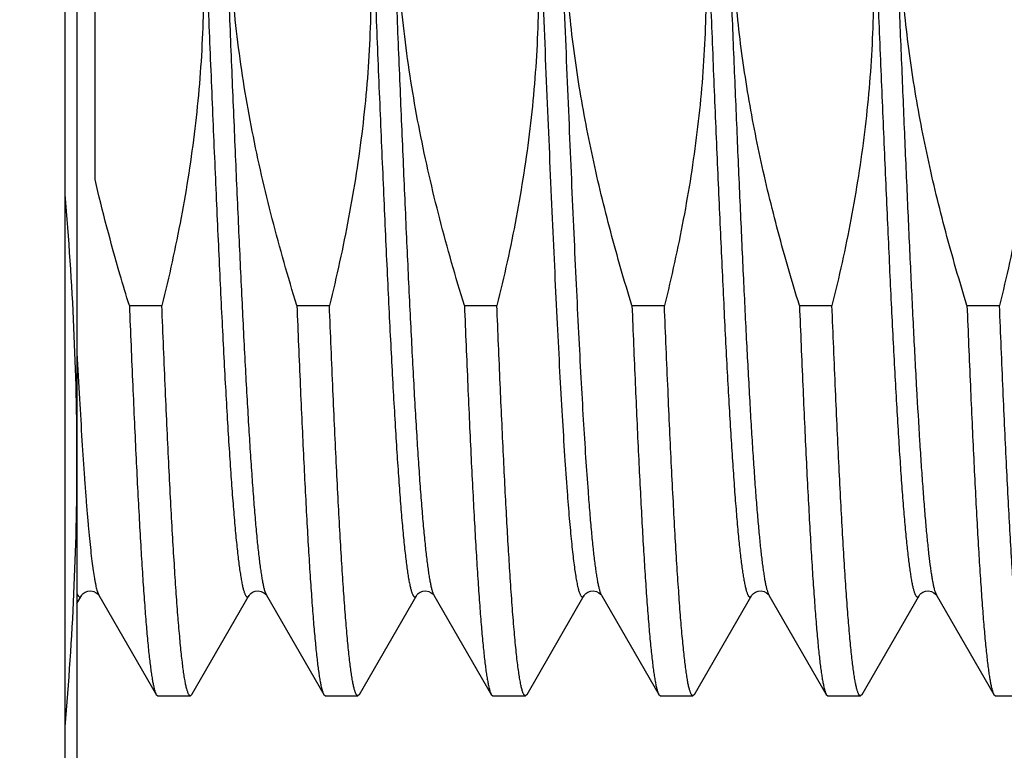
# Model space of a CAD drawing. Header units: inches. Extents: x 0 to 22, y 0 to 17.
# Tile 12 of 98: x 2.332 to 2.496, y 9.587 to 9.708. Entities that reach past the tile are written whole.
import ezdxf

# ---------------------------------------------------------------- set-up
doc = ezdxf.new("R2010")
doc.units = ezdxf.units.IN
doc.header["$LTSCALE"] = 1.21
doc.header["$MEASUREMENT"] = 0
doc.layers.get('0').update_dxf_attribs({"linetype": 'CONTINUOUS'})
doc.layers.add('DIMENSIONS', color=7, linetype='CONTINUOUS')
doc.styles.get("Standard").update_dxf_attribs({"font": 'txt', "width": 0.8})
doc.dimstyles.new('DIMSTYLE_1', dxfattribs={"dimtxt": 0.125, "dimasz": 0.18, "dimexe": 0.125, "dimexo": 0.0625, "dimgap": 0.03125, "dimtad": 0, "dimtih": 1, "dimtoh": 1, "dimzin": 4, "dimdsep": 46, "dimtxsty": 'STANDARD', "dimblk": '_FILLED', "dimblk1": '_FILLED', "dimblk2": '_FILLED', "dimcen": 0.09, "dimadec": 0, "dimazin": 0, "dimtp": 0.01, "dimtm": 0.01, "dimtfac": 1, "dimtofl": 0, "dimtmove": 0, "dimatfit": 3, "dimldrblk": '_FILLED', "dimfxl": 1, "dimtolj": 1, "dimtzin": 4, "dimarcsym": 0})

# ---------------------------------------------------------------- blocks, each defined once
blk = doc.blocks.new('*D36')
at = {"layer": 'DIMENSIONS', "color": 2, "linetype": 'CONTINUOUS'}
for p, q in [((2.8103175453, 9.7619729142), (2.8103175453, 12.026674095)), ((2.6601298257, 9.5710982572), (2.8103175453, 9.7619729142)), ((2.6601298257, 9.241530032), (2.6601298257, 9.5710982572))]:
    blk.add_line(p, q, dxfattribs=at)
at = {"layer": 'DIMENSIONS', "color": 2, "linetype": 'CONTINUOUS', "insert": (2.7478175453, 12.089174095), "char_height": 0.125, "width": 1.025, "attachment_point": 1, "rotation": 90, "line_spacing_factor": 0.9}
blk.add_mtext('.44{\\Ftxt.shx;\\W1.000000;\\H0.125000; }[11.1]', dxfattribs=at)
blk = doc.blocks.new('_FILLED')
at = {"color": 0, "linetype": 'BYBLOCK'}
blk.add_solid([(0, 0), (-1, 0.1736111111), (-1, -0.1736111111)], dxfattribs=at)

msp = doc.modelspace()

# ---------------------------------------------------------------- linework, layer by layer
at = {"color": 7, "linetype": 'CONTINUOUS'}
for p, q in [((2.3399959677, 11.575174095), (2.3399959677, 7.453264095)), ((2.3419959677, 9.778376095), (2.3419959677, 9.548864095)), ((2.3449959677, 9.6814979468), (2.3449959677, 9.7759438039)), ((2.350682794, 9.6605752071), (2.3560725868, 9.6605752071)), ((2.378459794, 9.6605752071), (2.3838495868, 9.6605752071)), ((2.406236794, 9.6605752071), (2.4116265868, 9.6605752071)), ((2.434013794, 9.6605752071), (2.4394035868, 9.6605752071)), ((2.461790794, 9.6605752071), (2.4671805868, 9.6605752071)), ((2.489567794, 9.6605752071), (2.4949575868, 9.6605752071)), ((2.3419959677, 9.6111530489), (2.3427875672, 9.6125208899)), ((2.345588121, 9.6125834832), (2.3456293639, 9.6125208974)), ((2.3456293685, 9.6125208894), (2.3551315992, 9.5960979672)), ((2.3610623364, 9.5960979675), (2.3705645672, 9.6125208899)), ((2.373365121, 9.6125834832), (2.3734063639, 9.6125208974)), ((2.3734063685, 9.6125208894), (2.3829085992, 9.5960979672)), ((2.3888393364, 9.5960979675), (2.3983415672, 9.6125208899)), ((2.401142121, 9.6125834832), (2.4011833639, 9.6125208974)), ((2.4011833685, 9.6125208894), (2.4106855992, 9.5960979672)), ((2.4166163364, 9.5960979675), (2.4261185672, 9.6125208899)), ((2.4289427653, 9.6125492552), (2.4289602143, 9.6125211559)), ((2.4289603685, 9.6125208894), (2.4384625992, 9.5960979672)), ((2.4443933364, 9.5960979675), (2.4538955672, 9.6125208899)), ((2.4567197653, 9.6125492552), (2.4567372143, 9.6125211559)), ((2.4567373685, 9.6125208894), (2.4662395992, 9.5960979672)), ((2.4721703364, 9.5960979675), (2.4816725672, 9.6125208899)), ((2.4844967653, 9.6125492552), (2.4845142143, 9.6125211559)), ((2.4845143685, 9.6125208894), (2.4940165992, 9.5960979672)), ((2.3551315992, 9.5960979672), (2.3554020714, 9.595864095)), ((2.3554020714, 9.595864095), (2.3607918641, 9.595864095)), ((2.3610623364, 9.5960979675), (2.3607918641, 9.595864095)), ((2.3829085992, 9.5960979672), (2.3831790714, 9.595864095)), ((2.3831790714, 9.595864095), (2.3885688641, 9.595864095)), ((2.3888393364, 9.5960979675), (2.3885688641, 9.595864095)), ((2.4106855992, 9.5960979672), (2.4109560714, 9.595864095)), ((2.4109560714, 9.595864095), (2.4163458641, 9.595864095)), ((2.4166163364, 9.5960979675), (2.4163458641, 9.595864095)), ((2.4384625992, 9.5960979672), (2.4387330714, 9.595864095)), ((2.4387330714, 9.595864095), (2.4441228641, 9.595864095)), ((2.4443933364, 9.5960979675), (2.4441228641, 9.595864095)), ((2.4662395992, 9.5960979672), (2.4665100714, 9.595864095)), ((2.4665100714, 9.595864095), (2.4718998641, 9.595864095)), ((2.4721703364, 9.5960979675), (2.4718998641, 9.595864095)), ((2.4940165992, 9.5960979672), (2.4942870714, 9.595864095)), ((2.4942870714, 9.595864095), (2.4996768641, 9.595864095))]:
    msp.add_line(p, q, dxfattribs=at)
at = {"color": 9, "linetype": 'CONTINUOUS'}
for p, q in [((2.3453003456, 9.613388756), (2.3456293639, 9.6125208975)), ((2.3732280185, 9.6129171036), (2.3734063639, 9.6125209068)), ((2.4842657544, 9.6131214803), (2.4845142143, 9.6125211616)), ((2.4566745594, 9.6126403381), (2.4567372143, 9.6125211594))]:
    msp.add_line(p, q, dxfattribs=at)
at = {"color": 7, "linetype": 'CONTINUOUS'}
for points in [[(2.3427873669, 9.6125205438), (2.3427961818, 9.6125351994), (2.3428676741, 9.6126339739), (2.3430373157, 9.6128085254), (2.3433423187, 9.6130223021), (2.3437806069, 9.6131970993), (2.3442740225, 9.6132506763), (2.3447733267, 9.6131562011), (2.3451895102, 9.6129528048)], [(2.3451895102, 9.6129528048), (2.3454509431, 9.6127420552), (2.345588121, 9.6125834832)], [(2.3705643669, 9.6125205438), (2.3705731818, 9.6125351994), (2.3706446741, 9.6126339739), (2.3708143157, 9.6128085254), (2.3711193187, 9.6130223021), (2.3715576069, 9.6131970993), (2.3720510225, 9.6132506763), (2.3725503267, 9.6131562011), (2.3729665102, 9.6129528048)], [(2.3729665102, 9.6129528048), (2.3732279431, 9.6127420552), (2.373365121, 9.6125834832)], [(2.3983413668, 9.6125205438), (2.3983501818, 9.6125351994), (2.3984216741, 9.6126339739), (2.3985913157, 9.6128085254), (2.3988963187, 9.6130223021), (2.3993346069, 9.6131970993), (2.3998280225, 9.6132506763), (2.4003273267, 9.6131562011), (2.4007435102, 9.6129528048)], [(2.4007435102, 9.6129528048), (2.4010049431, 9.6127420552), (2.401142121, 9.6125834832)], [(2.4261183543, 9.6125205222), (2.4261281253, 9.6125367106), (2.4262029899, 9.6126392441), (2.4263820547, 9.6128204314), (2.4267043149, 9.6130391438), (2.4271554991, 9.6132077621), (2.4276447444, 9.6132486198), (2.4281341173, 9.6131457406), (2.4285411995, 9.6129390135), (2.4287988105, 9.6127250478), (2.4289230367, 9.6125780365), (2.4289427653, 9.6125492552)], [(2.4538953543, 9.6125205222), (2.4539051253, 9.6125367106), (2.4539799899, 9.6126392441), (2.4541590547, 9.6128204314), (2.4544813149, 9.6130391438), (2.4549324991, 9.6132077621), (2.4554217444, 9.6132486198), (2.4559111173, 9.6131457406)], [(2.4559111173, 9.6131457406), (2.4563181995, 9.6129390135), (2.4565758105, 9.6127250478), (2.4567000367, 9.6125780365), (2.4567197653, 9.6125492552)], [(2.4816723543, 9.6125205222), (2.4816821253, 9.6125367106), (2.4817569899, 9.6126392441), (2.4819360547, 9.6128204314), (2.4822583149, 9.6130391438), (2.4827094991, 9.6132077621), (2.4831987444, 9.6132486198), (2.4836881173, 9.6131457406)], [(2.4836881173, 9.6131457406), (2.4840951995, 9.6129390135), (2.4843528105, 9.6127250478), (2.4844770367, 9.6125780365), (2.4844967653, 9.6125492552)]]:
    msp.add_lwpolyline(points, dxfattribs=at)
for centre, radius, start, end in [((1.8404836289, 9.63443335), 0.501514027, 0.0492108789, 5.0986937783), ((1.840485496, 9.6352947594), 0.5015121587, 354.9015249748, 359.9507981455)]:
    msp.add_arc(centre, radius, start, end, dxfattribs=at)
at = {"color": 9, "linetype": 'CONTINUOUS'}
msp.add_arc((2.4025617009, 9.6133173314), 0.0015918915, 208.1674843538, 210.0202565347, dxfattribs=at)
at = {"color": 7, "linetype": 'CONTINUOUS'}
for points, knots in [([(2.3524670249, 9.7783828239), (2.3538977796, 9.7736157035), (2.3565463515, 9.7640157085), (2.3591920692, 9.751848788), (2.3608267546, 9.7420276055), (2.3617934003, 9.734622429), (2.3624844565, 9.7271863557), (2.3628880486, 9.7197290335), (2.3629974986, 9.7122615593), (2.3628120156, 9.7047956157), (2.3623367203, 9.6973425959), (2.3615820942, 9.6899128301), (2.3605628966, 9.6825148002), (2.3588751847, 9.672702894), (2.3572682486, 9.6654065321), (2.3560725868, 9.6605752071)], [0, 0, 0, 0, 0.1249953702, 0.2499857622, 0.3124879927, 0.3749901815, 0.4374923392, 0.4999944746, 0.5624965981, 0.6249987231, 0.6875008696, 0.7500030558, 0.8125053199, 0.8750076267, 1, 1, 1, 1]), ([(2.378459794, 9.6605752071), (2.3769879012, 9.6653317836), (2.3742478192, 9.6749096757), (2.3714615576, 9.6870495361), (2.3696991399, 9.6968523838), (2.3686298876, 9.7042462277), (2.3678306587, 9.7116742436), (2.3673150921, 9.7191274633), (2.3670919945, 9.7265952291), (2.3671644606, 9.7340659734), (2.3675296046, 9.7415280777), (2.3681788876, 9.7489706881), (2.3690990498, 9.7563846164), (2.3706644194, 9.7662206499), (2.3721913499, 9.7735374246), (2.3733388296, 9.7783823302)], [0, 0, 0, 0, 0.1249958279, 0.2499870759, 0.3124892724, 0.3749914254, 0.4374935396, 0.4999956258, 0.5624976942, 0.6249997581, 0.6875018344, 0.7500039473, 0.8125061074, 0.8750083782, 1, 1, 1, 1]), ([(2.3802440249, 9.7783828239), (2.3816747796, 9.7736157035), (2.3843233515, 9.7640157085), (2.3869690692, 9.751848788), (2.3886037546, 9.7420276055), (2.3895704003, 9.734622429), (2.3902614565, 9.7271863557), (2.3906650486, 9.7197290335), (2.3907744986, 9.7122615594), (2.3905890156, 9.7047956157), (2.3901137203, 9.6973425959), (2.3893590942, 9.6899128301), (2.3883398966, 9.6825148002), (2.3866521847, 9.672702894), (2.3850452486, 9.6654065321), (2.3838495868, 9.6605752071)], [0, 0, 0, 0, 0.1249953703, 0.2499857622, 0.3124879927, 0.3749901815, 0.4374923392, 0.4999944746, 0.5624965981, 0.624998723, 0.6875008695, 0.7500030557, 0.8125053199, 0.8750076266, 1, 1, 1, 1]), ([(2.406236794, 9.6605752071), (2.4047649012, 9.6653317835), (2.4020248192, 9.6749096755), (2.3992385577, 9.6870495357), (2.39747614, 9.6968523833), (2.3964068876, 9.7042462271), (2.3956076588, 9.711674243), (2.3950920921, 9.7191274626), (2.3948689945, 9.7265952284), (2.3949414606, 9.7340659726), (2.3953066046, 9.7415280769), (2.3959558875, 9.7489706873), (2.3968760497, 9.7563846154), (2.3984414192, 9.7662206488), (2.3999683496, 9.7735374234), (2.4011158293, 9.7783823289)], [0, 0, 0, 0, 0.1249958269, 0.2499870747, 0.3124892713, 0.3749914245, 0.437493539, 0.4999956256, 0.5624976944, 0.6249997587, 0.6875018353, 0.7500039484, 0.8125061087, 0.8750083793, 1, 1, 1, 1]), ([(2.4080210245, 9.7783828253), (2.4094517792, 9.7736157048), (2.4121003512, 9.7640157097), (2.414746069, 9.751848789), (2.4163807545, 9.7420276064), (2.4173474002, 9.7346224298), (2.4180384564, 9.7271863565), (2.4184420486, 9.7197290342), (2.4185514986, 9.71226156), (2.4183660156, 9.7047956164), (2.4178907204, 9.6973425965), (2.4171360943, 9.6899128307), (2.4161168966, 9.6825148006), (2.4144291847, 9.6727028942), (2.4128222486, 9.6654065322), (2.4116265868, 9.6605752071)], [0, 0, 0, 0, 0.1249953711, 0.2499857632, 0.3124879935, 0.3749901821, 0.4374923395, 0.4999944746, 0.5624965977, 0.6249987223, 0.6875008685, 0.7500030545, 0.8125053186, 0.8750076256, 1, 1, 1, 1]), ([(2.4364697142, 9.7761152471), (2.4378383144, 9.771432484), (2.4403633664, 9.7620030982), (2.4428621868, 9.7500568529), (2.4443892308, 9.7404178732), (2.4452816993, 9.7331523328), (2.4459067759, 9.7258588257), (2.4462541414, 9.7185467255), (2.4463184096, 9.7112266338), (2.4460996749, 9.7039095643), (2.4456034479, 9.6966061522), (2.4448400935, 9.6893259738), (2.4438238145, 9.6820768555), (2.4421543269, 9.6724618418), (2.4405755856, 9.6653109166), (2.4394035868, 9.6605752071)], [0, 0, 0, 0, 0.1249949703, 0.2499852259, 0.3124874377, 0.3749896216, 0.4374917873, 0.4999939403, 0.5624960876, 0.6249982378, 0.6875004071, 0.750002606, 0.8125048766, 0.8750071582, 1, 1, 1, 1]), ([(2.4642430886, 9.7761276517), (2.465612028, 9.7714444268), (2.4681377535, 9.7620141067), (2.4706373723, 9.7500666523), (2.4721649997, 9.7404266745), (2.4730578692, 9.7331603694), (2.4736833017, 9.7258660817), (2.4740309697, 9.7185531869), (2.47409548, 9.7112322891), (2.4738769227, 9.7039144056), (2.4733808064, 9.6966101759), (2.4726174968, 9.6893291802), (2.4716011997, 9.6820792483), (2.4699316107, 9.6724631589), (2.4683527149, 9.6653114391), (2.4671805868, 9.6605752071)], [0, 0, 0, 0, 0.1249949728, 0.2499852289, 0.3124874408, 0.3749896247, 0.4374917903, 0.4999939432, 0.5624960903, 0.6249982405, 0.6875004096, 0.7500026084, 0.8125048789, 0.8750071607, 1, 1, 1, 1]), ([(2.4920159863, 9.7761416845), (2.4933853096, 9.7714579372), (2.495911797, 9.7620265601), (2.4984123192, 9.7500777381), (2.4999406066, 9.7404366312), (2.5008339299, 9.7331694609), (2.501459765, 9.7258742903), (2.5018077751, 9.7185604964), (2.5018725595, 9.7112386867), (2.5016542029, 9.7039198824), (2.5011582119, 9.6966147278), (2.5003949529, 9.6893328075), (2.4993786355, 9.6820819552), (2.4977089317, 9.672464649), (2.4961298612, 9.6653120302), (2.4949575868, 9.6605752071)], [0, 0, 0, 0, 0.1249949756, 0.2499852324, 0.3124874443, 0.3749896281, 0.4374917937, 0.4999939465, 0.5624960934, 0.6249982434, 0.6875004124, 0.7500026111, 0.8125048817, 0.8750071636, 1, 1, 1, 1]), ([(2.434013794, 9.6605752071), (2.4327600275, 9.6646268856), (2.4304004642, 9.6727772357), (2.4274001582, 9.6851464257), (2.4254342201, 9.6955716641), (2.4242315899, 9.7039696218), (2.423524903, 9.7102935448), (2.4230223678, 9.7166369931), (2.4227302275, 9.7229936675), (2.4226518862, 9.729356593), (2.4227876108, 9.7357185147), (2.423134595, 9.742072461), (2.4238710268, 9.7505239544), (2.424719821, 9.7568337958), (2.4254028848, 9.7610194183)], [0, 0, 0, 0, 0.1249984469, 0.249994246, 0.3749872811, 0.4374898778, 0.4999925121, 0.5624951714, 0.6249978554, 0.687500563, 0.7500032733, 0.8125059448, 0.8750085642, 1, 1, 1, 1]), ([(2.461790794, 9.6605752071), (2.4605370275, 9.6646268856), (2.4581774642, 9.6727772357), (2.4551771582, 9.6851464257), (2.4532112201, 9.6955716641), (2.4520085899, 9.7039696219), (2.451301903, 9.7102935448), (2.4507993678, 9.7166369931), (2.4505072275, 9.7229936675), (2.4504288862, 9.729356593), (2.4505646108, 9.7357185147), (2.450911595, 9.742072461), (2.4516480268, 9.7505239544), (2.452496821, 9.7568337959), (2.4531798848, 9.7610194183)], [0, 0, 0, 0, 0.1249984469, 0.249994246, 0.3749872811, 0.4374898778, 0.4999925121, 0.5624951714, 0.6249978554, 0.687500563, 0.7500032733, 0.8125059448, 0.8750085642, 1, 1, 1, 1]), ([(2.489567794, 9.6605752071), (2.4883140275, 9.6646268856), (2.4859544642, 9.6727772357), (2.4829541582, 9.6851464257), (2.4809882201, 9.6955716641), (2.4797855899, 9.7039696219), (2.479078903, 9.7102935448), (2.4785763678, 9.7166369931), (2.4782842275, 9.7229936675), (2.4782058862, 9.729356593), (2.4783416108, 9.7357185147), (2.478688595, 9.742072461), (2.4794250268, 9.7505239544), (2.480273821, 9.7568337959), (2.4809568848, 9.7610194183)], [0, 0, 0, 0, 0.1249984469, 0.249994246, 0.3749872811, 0.4374898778, 0.4999925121, 0.5624951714, 0.6249978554, 0.687500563, 0.7500032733, 0.8125059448, 0.8750085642, 1, 1, 1, 1]), ([(2.350682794, 9.6605752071), (2.3501485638, 9.6623016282), (2.3480658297, 9.6692231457), (2.3462164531, 9.6762161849), (2.3449959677, 9.6814979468)], [0, 0, 0, 0, 0.250021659, 1, 1, 1, 1]), ([(2.350682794, 9.6605752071), (2.3508612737, 9.6561544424), (2.3511318, 9.649664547), (2.3515097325, 9.641211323), (2.3517868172, 9.6353271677), (2.352063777, 9.6297812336), (2.3523405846, 9.6245954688), (2.3526171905, 9.6197903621), (2.3528935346, 9.6153849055), (2.3531695, 9.6113964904), (2.3534449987, 9.6078408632), (2.3536821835, 9.6051555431), (2.3538743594, 9.6032344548), (2.3540127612, 9.601966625), (2.3541510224, 9.600816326), (2.354289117, 9.5997846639), (2.3544269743, 9.5988726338), (2.3545644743, 9.598081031), (2.3547015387, 9.5974105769), (2.3548208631, 9.5969290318), (2.3549185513, 9.5966059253), (2.3549874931, 9.5964082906), (2.3550562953, 9.5962412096), (2.3551061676, 9.5961419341), (2.3551315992, 9.5960979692)], [0, 0, 0, 0, 0.2051315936, 0.3011584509, 0.3923170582, 0.4782469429, 0.5586105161, 0.6330919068, 0.7013992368, 0.7632657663, 0.8184514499, 0.8667446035, 0.888248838, 0.9079644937, 0.9258745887, 0.9419639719, 0.9562212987, 0.968637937, 0.9792110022, 0.9879444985, 0.9916267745, 0.9948579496, 0.9976451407, 1, 1, 1, 1]), ([(2.3607918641, 9.595864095), (2.3607794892, 9.595864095), (2.3607539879, 9.5958671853), (2.3607164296, 9.5958808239), (2.3606791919, 9.5959032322), (2.360626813, 9.595947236), (2.3605625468, 9.5960265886), (2.3604898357, 9.5961500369), (2.3604170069, 9.5963075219), (2.3603440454, 9.5964991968), (2.3602709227, 9.5967252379), (2.3601673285, 9.5970938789), (2.3600407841, 9.5976417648), (2.3598953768, 9.59840306), (2.3597495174, 9.5993003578), (2.3596032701, 9.6003327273), (2.3594567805, 9.6014991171), (2.3593101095, 9.6027982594), (2.3591632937, 9.6042287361), (2.3589595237, 9.6063933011), (2.3587080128, 9.6094146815), (2.3584157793, 9.6134095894), (2.358123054, 9.617882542), (2.3578299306, 9.6228136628), (2.3575365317, 9.6281810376), (2.3572429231, 9.6339608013), (2.356949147, 9.6401272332), (2.3565477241, 9.649041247), (2.3562614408, 9.6558974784), (2.3560725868, 9.6605752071)], [0, 0, 0, 0, 0.0005704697, 0.0011714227, 0.0018290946, 0.002563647, 0.0043150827, 0.0065008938, 0.0091571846, 0.0123033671, 0.0159505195, 0.0201053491, 0.0299522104, 0.0418599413, 0.0558298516, 0.0718550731, 0.089923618, 0.1100194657, 0.1321230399, 0.1562121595, 0.210243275, 0.2718825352, 0.340862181, 0.4168798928, 0.4996008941, 0.5886596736, 0.6836623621, 0.7841872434, 1, 1, 1, 1]), ([(2.378459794, 9.6605752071), (2.3786382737, 9.6561544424), (2.3789088, 9.649664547), (2.3792867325, 9.641211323), (2.3795638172, 9.6353271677), (2.379840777, 9.6297812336), (2.3801175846, 9.6245954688), (2.3803941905, 9.6197903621), (2.3806705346, 9.6153849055), (2.3809465, 9.6113964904), (2.3812219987, 9.6078408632), (2.3814591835, 9.6051555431), (2.3816513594, 9.6032344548), (2.3817897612, 9.601966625), (2.3819280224, 9.600816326), (2.382066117, 9.5997846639), (2.3822039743, 9.5988726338), (2.3823414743, 9.598081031), (2.3824785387, 9.5974105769), (2.3825978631, 9.5969290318), (2.3826955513, 9.5966059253), (2.3827644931, 9.5964082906), (2.3828332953, 9.5962412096), (2.3828831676, 9.5961419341), (2.3829085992, 9.5960979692)], [0, 0, 0, 0, 0.2051315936, 0.3011584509, 0.3923170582, 0.4782469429, 0.5586105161, 0.6330919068, 0.7013992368, 0.7632657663, 0.8184514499, 0.8667446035, 0.888248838, 0.9079644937, 0.9258745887, 0.9419639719, 0.9562212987, 0.968637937, 0.9792110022, 0.9879444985, 0.9916267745, 0.9948579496, 0.9976451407, 1, 1, 1, 1]), ([(2.3885688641, 9.595864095), (2.3885564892, 9.595864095), (2.3885309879, 9.5958671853), (2.3884934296, 9.5958808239), (2.3884561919, 9.5959032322), (2.388403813, 9.595947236), (2.3883395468, 9.5960265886), (2.3882668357, 9.5961500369), (2.3881940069, 9.5963075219), (2.3881210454, 9.5964991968), (2.3880479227, 9.5967252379), (2.3879443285, 9.5970938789), (2.3878177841, 9.5976417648), (2.3876723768, 9.59840306), (2.3875265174, 9.5993003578), (2.3873802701, 9.6003327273), (2.3872337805, 9.6014991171), (2.3870871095, 9.6027982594), (2.3869402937, 9.6042287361), (2.3867365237, 9.6063933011), (2.3864850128, 9.6094146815), (2.3861927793, 9.6134095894), (2.385900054, 9.617882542), (2.3856069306, 9.6228136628), (2.3853135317, 9.6281810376), (2.3850199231, 9.6339608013), (2.384726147, 9.6401272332), (2.3843247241, 9.649041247), (2.3840384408, 9.6558974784), (2.3838495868, 9.6605752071)], [0, 0, 0, 0, 0.0005704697, 0.0011714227, 0.0018290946, 0.002563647, 0.0043150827, 0.0065008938, 0.0091571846, 0.0123033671, 0.0159505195, 0.0201053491, 0.0299522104, 0.0418599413, 0.0558298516, 0.0718550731, 0.089923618, 0.1100194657, 0.1321230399, 0.1562121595, 0.210243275, 0.2718825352, 0.340862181, 0.4168798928, 0.4996008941, 0.5886596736, 0.6836623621, 0.7841872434, 1, 1, 1, 1]), ([(2.406236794, 9.6605752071), (2.4064152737, 9.6561544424), (2.4066858, 9.649664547), (2.4070637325, 9.641211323), (2.4073408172, 9.6353271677), (2.407617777, 9.6297812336), (2.4078945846, 9.6245954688), (2.4081711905, 9.6197903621), (2.4084475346, 9.6153849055), (2.4087235, 9.6113964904), (2.4089989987, 9.6078408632), (2.4092361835, 9.6051555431), (2.4094283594, 9.6032344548), (2.4095667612, 9.601966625), (2.4097050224, 9.600816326), (2.409843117, 9.5997846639), (2.4099809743, 9.5988726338), (2.4101184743, 9.598081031), (2.4102555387, 9.5974105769), (2.4103748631, 9.5969290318), (2.4104725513, 9.5966059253), (2.4105414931, 9.5964082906), (2.4106102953, 9.5962412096), (2.4106601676, 9.5961419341), (2.4106855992, 9.5960979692)], [0, 0, 0, 0, 0.2051315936, 0.3011584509, 0.3923170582, 0.4782469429, 0.5586105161, 0.6330919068, 0.7013992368, 0.7632657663, 0.8184514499, 0.8667446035, 0.888248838, 0.9079644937, 0.9258745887, 0.9419639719, 0.9562212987, 0.968637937, 0.9792110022, 0.9879444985, 0.9916267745, 0.9948579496, 0.9976451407, 1, 1, 1, 1]), ([(2.4138023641, 9.6159883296), (2.4137074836, 9.6174480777), (2.4135191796, 9.620494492), (2.4132485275, 9.6252489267), (2.4129776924, 9.6303651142), (2.4126060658, 9.6378524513), (2.4121466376, 9.647960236), (2.411801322, 9.6562471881), (2.4116265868, 9.6605752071)], [0, 0, 0, 0, 0.098306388, 0.2051175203, 0.3200284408, 0.4426099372, 0.7089073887, 1, 1, 1, 1]), ([(2.434013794, 9.6605752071), (2.4341885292, 9.6562471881), (2.4345338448, 9.647960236), (2.4349932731, 9.6378524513), (2.4353648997, 9.6303651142), (2.4356357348, 9.6252489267), (2.4359063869, 9.620494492), (2.4360946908, 9.6174480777), (2.4361895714, 9.6159883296)], [0, 0, 0, 0, 0.2910926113, 0.5573900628, 0.6799715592, 0.7948824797, 0.901693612, 1, 1, 1, 1]), ([(2.4441228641, 9.595864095), (2.4441104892, 9.595864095), (2.4440849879, 9.5958671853), (2.4440474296, 9.5958808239), (2.4440101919, 9.5959032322), (2.443957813, 9.595947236), (2.4438935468, 9.5960265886), (2.4438208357, 9.5961500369), (2.4437480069, 9.5963075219), (2.4436750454, 9.5964991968), (2.4436019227, 9.5967252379), (2.4434983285, 9.5970938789), (2.4433717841, 9.5976417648), (2.4432263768, 9.59840306), (2.4430805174, 9.5993003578), (2.4429342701, 9.6003327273), (2.4427877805, 9.6014991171), (2.4426411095, 9.6027982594), (2.4424942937, 9.6042287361), (2.4422905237, 9.6063933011), (2.4420390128, 9.6094146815), (2.4417467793, 9.6134095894), (2.441454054, 9.617882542), (2.4411609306, 9.6228136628), (2.4408675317, 9.6281810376), (2.4405739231, 9.6339608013), (2.440280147, 9.6401272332), (2.4398787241, 9.649041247), (2.4395924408, 9.6558974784), (2.4394035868, 9.6605752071)], [0, 0, 0, 0, 0.0005704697, 0.0011714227, 0.0018290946, 0.002563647, 0.0043150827, 0.0065008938, 0.0091571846, 0.0123033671, 0.0159505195, 0.0201053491, 0.0299522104, 0.0418599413, 0.0558298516, 0.0718550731, 0.089923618, 0.1100194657, 0.1321230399, 0.1562121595, 0.210243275, 0.2718825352, 0.340862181, 0.4168798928, 0.4996008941, 0.5886596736, 0.6836623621, 0.7841872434, 1, 1, 1, 1]), ([(2.461790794, 9.6605752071), (2.4619692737, 9.6561544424), (2.4622398, 9.649664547), (2.4626177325, 9.641211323), (2.4628948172, 9.6353271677), (2.463171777, 9.6297812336), (2.4634485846, 9.6245954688), (2.4637251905, 9.6197903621), (2.4640015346, 9.6153849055), (2.4642775, 9.6113964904), (2.4645529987, 9.6078408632), (2.4647901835, 9.6051555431), (2.4649823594, 9.6032344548), (2.4651207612, 9.601966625), (2.4652590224, 9.600816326), (2.465397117, 9.5997846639), (2.4655349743, 9.5988726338), (2.4656724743, 9.598081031), (2.4658095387, 9.5974105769), (2.4659288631, 9.5969290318), (2.4660265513, 9.5966059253), (2.4660954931, 9.5964082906), (2.4661642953, 9.5962412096), (2.4662141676, 9.5961419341), (2.4662395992, 9.5960979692)], [0, 0, 0, 0, 0.2051315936, 0.3011584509, 0.3923170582, 0.4782469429, 0.5586105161, 0.6330919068, 0.7013992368, 0.7632657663, 0.8184514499, 0.8667446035, 0.888248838, 0.9079644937, 0.9258745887, 0.9419639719, 0.9562212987, 0.968637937, 0.9792110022, 0.9879444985, 0.9916267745, 0.9948579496, 0.9976451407, 1, 1, 1, 1]), ([(2.4718998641, 9.595864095), (2.4718874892, 9.595864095), (2.4718619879, 9.5958671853), (2.4718244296, 9.5958808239), (2.4717871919, 9.5959032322), (2.471734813, 9.595947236), (2.4716705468, 9.5960265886), (2.4715978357, 9.5961500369), (2.4715250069, 9.5963075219), (2.4714520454, 9.5964991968), (2.4713789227, 9.5967252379), (2.4712753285, 9.5970938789), (2.4711487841, 9.5976417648), (2.4710033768, 9.59840306), (2.4708575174, 9.5993003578), (2.4707112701, 9.6003327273), (2.4705647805, 9.6014991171), (2.4704181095, 9.6027982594), (2.4702712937, 9.6042287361), (2.4700675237, 9.6063933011), (2.4698160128, 9.6094146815), (2.4695237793, 9.6134095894), (2.469231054, 9.617882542), (2.4689379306, 9.6228136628), (2.4686445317, 9.6281810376), (2.4683509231, 9.6339608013), (2.468057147, 9.6401272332), (2.4676557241, 9.649041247), (2.4673694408, 9.6558974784), (2.4671805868, 9.6605752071)], [0, 0, 0, 0, 0.0005704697, 0.0011714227, 0.0018290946, 0.002563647, 0.0043150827, 0.0065008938, 0.0091571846, 0.0123033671, 0.0159505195, 0.0201053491, 0.0299522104, 0.0418599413, 0.0558298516, 0.0718550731, 0.089923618, 0.1100194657, 0.1321230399, 0.1562121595, 0.210243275, 0.2718825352, 0.340862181, 0.4168798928, 0.4996008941, 0.5886596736, 0.6836623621, 0.7841872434, 1, 1, 1, 1]), ([(2.489567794, 9.6605752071), (2.4897462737, 9.6561544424), (2.4900168, 9.649664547), (2.4903947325, 9.641211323), (2.4906718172, 9.6353271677), (2.490948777, 9.6297812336), (2.4912255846, 9.6245954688), (2.4915021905, 9.6197903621), (2.4917785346, 9.6153849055), (2.4920545, 9.6113964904), (2.4923299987, 9.6078408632), (2.4925671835, 9.6051555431), (2.4927593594, 9.6032344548), (2.4928977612, 9.601966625), (2.4930360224, 9.600816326), (2.493174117, 9.5997846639), (2.4933119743, 9.5988726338), (2.4934494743, 9.598081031), (2.4935865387, 9.5974105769), (2.4937058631, 9.5969290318), (2.4938035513, 9.5966059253), (2.4938724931, 9.5964082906), (2.4939412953, 9.5962412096), (2.4939911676, 9.5961419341), (2.4940165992, 9.5960979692)], [0, 0, 0, 0, 0.2051315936, 0.3011584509, 0.3923170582, 0.4782469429, 0.5586105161, 0.6330919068, 0.7013992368, 0.7632657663, 0.8184514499, 0.8667446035, 0.888248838, 0.9079644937, 0.9258745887, 0.9419639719, 0.9562212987, 0.968637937, 0.9792110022, 0.9879444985, 0.9916267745, 0.9948579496, 0.9976451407, 1, 1, 1, 1]), ([(2.4996768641, 9.595864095), (2.4996644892, 9.595864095), (2.4996389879, 9.5958671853), (2.4996014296, 9.5958808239), (2.4995641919, 9.5959032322), (2.499511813, 9.595947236), (2.4994475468, 9.5960265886), (2.4993748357, 9.5961500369), (2.4993020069, 9.5963075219), (2.4992290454, 9.5964991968), (2.4991559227, 9.5967252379), (2.4990523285, 9.5970938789), (2.4989257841, 9.5976417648), (2.4987803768, 9.59840306), (2.4986345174, 9.5993003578), (2.4984882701, 9.6003327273), (2.4983417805, 9.6014991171), (2.4981951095, 9.6027982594), (2.4980482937, 9.6042287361), (2.4978445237, 9.6063933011), (2.4975930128, 9.6094146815), (2.4973007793, 9.6134095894), (2.497008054, 9.617882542), (2.4967149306, 9.6228136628), (2.4964215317, 9.6281810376), (2.4961279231, 9.6339608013), (2.495834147, 9.6401272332), (2.4954327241, 9.649041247), (2.4951464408, 9.6558974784), (2.4949575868, 9.6605752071)], [0, 0, 0, 0, 0.0005704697, 0.0011714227, 0.0018290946, 0.002563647, 0.0043150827, 0.0065008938, 0.0091571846, 0.0123033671, 0.0159505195, 0.0201053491, 0.0299522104, 0.0418599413, 0.0558298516, 0.0718550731, 0.089923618, 0.1100194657, 0.1321230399, 0.1562121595, 0.210243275, 0.2718825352, 0.340862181, 0.4168798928, 0.4996008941, 0.5886596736, 0.6836623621, 0.7841872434, 1, 1, 1, 1]), ([(2.4163458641, 9.5958640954), (2.4163325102, 9.5958640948), (2.4163048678, 9.5958677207), (2.4162643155, 9.5958836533), (2.4162241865, 9.595909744), (2.4161675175, 9.5959611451), (2.4160982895, 9.5960535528), (2.4160200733, 9.5961967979), (2.4159416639, 9.5963796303), (2.4158630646, 9.596602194), (2.4157842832, 9.5968646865), (2.4157053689, 9.5971671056), (2.4156263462, 9.5975094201), (2.4155156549, 9.5980443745), (2.4153795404, 9.5988127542), (2.4152222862, 9.5998538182), (2.4150646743, 9.6010511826), (2.4149067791, 9.6024033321), (2.4147486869, 9.6039085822), (2.4145904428, 9.6055649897), (2.4143708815, 9.6080688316), (2.4140998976, 9.6115593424), (2.4139024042, 9.6144492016), (2.4138023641, 9.6159883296)], [0, 0, 0, 0, 0.001960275, 0.0040415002, 0.0063455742, 0.0089482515, 0.0152364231, 0.0231703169, 0.0328717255, 0.0444042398, 0.057803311, 0.0730898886, 0.0902764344, 0.1093688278, 0.153275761, 0.2048040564, 0.263913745, 0.330548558, 0.4046341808, 0.4860859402, 0.5748025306, 0.7735892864, 1, 1, 1, 1]), ([(2.4361895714, 9.6159883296), (2.4362795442, 9.6146040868), (2.4364576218, 9.611985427), (2.4367391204, 9.6082885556), (2.4369814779, 9.6054965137), (2.4371778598, 9.6034993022), (2.4373192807, 9.6021815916), (2.4374605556, 9.600986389), (2.437601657, 9.599914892), (2.4377425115, 9.598968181), (2.4378829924, 9.5981471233), (2.4380230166, 9.5974525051), (2.4381449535, 9.5969541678), (2.4382448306, 9.5966203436), (2.4383152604, 9.5964166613), (2.4383855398, 9.5962448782), (2.4384365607, 9.5961429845), (2.4384625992, 9.5960979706)], [0, 0, 0, 0, 0.2074069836, 0.3924389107, 0.5543452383, 0.626426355, 0.6924964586, 0.7524959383, 0.8063714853, 0.8540824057, 0.8955972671, 0.9309042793, 0.9600146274, 0.9722636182, 0.9829923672, 0.9922246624, 1, 1, 1, 1])]:
    msp.add_open_spline(points, degree=3, knots=knots, dxfattribs=at)
at = {"color": 9, "linetype": 'CONTINUOUS'}
for points, knots in [([(2.3608401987, 9.7784176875), (2.3610508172, 9.7740293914), (2.3614664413, 9.7649732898), (2.3620677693, 9.7510574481), (2.3626695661, 9.7365719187), (2.3632715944, 9.7217900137), (2.363873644, 9.7069906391), (2.3643794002, 9.6947734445), (2.3647870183, 9.6852004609), (2.3650900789, 9.6782507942), (2.365393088, 9.671502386), (2.3656960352, 9.664987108), (2.365998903, 9.6587357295), (2.3663016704, 9.6527777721), (2.3666043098, 9.6471413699), (2.3669067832, 9.6418531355), (2.3672090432, 9.6369380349), (2.3675110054, 9.6324192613), (2.3678126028, 9.6283181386), (2.3680710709, 9.6251711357), (2.3682798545, 9.622876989), (2.3684312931, 9.6213281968), (2.3685826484, 9.6198969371), (2.3687338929, 9.6185848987), (2.3688850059, 9.6173936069), (2.3690359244, 9.6163244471), (2.3691866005, 9.6153786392), (2.3693368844, 9.6145571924), (2.3694867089, 9.6138609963), (2.3696171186, 9.6133608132), (2.3697238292, 9.6130250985), (2.3697991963, 9.6128195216), (2.3698744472, 9.6126455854), (2.3699495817, 9.6125031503), (2.370024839, 9.6123919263), (2.370100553, 9.612311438), (2.3701682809, 9.6122685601), (2.3702218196, 9.6122533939), (2.3702606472, 9.6122507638), (2.3702994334, 9.6122565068), (2.3703530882, 9.612276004), (2.3704204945, 9.6123241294), (2.3704960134, 9.6124102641), (2.3705413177, 9.6124807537), (2.3705643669, 9.6125205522)], [0, 0, 0, 0, 0.0788736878, 0.1627547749, 0.2500638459, 0.3391563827, 0.4283540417, 0.515976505, 0.5586792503, 0.6003733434, 0.6408622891, 0.6799553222, 0.7174683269, 0.7532247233, 0.787056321, 0.8188041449, 0.8483192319, 0.8754634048, 0.900110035, 0.9221448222, 0.9321506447, 0.9414667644, 0.9500826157, 0.9579889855, 0.9651773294, 0.9716406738, 0.9773730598, 0.9823704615, 0.9866309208, 0.9901559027, 0.9916448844, 0.9929536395, 0.9940852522, 0.9950448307, 0.9958409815, 0.9964890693, 0.9970178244, 0.9972537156, 0.9974815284, 0.9977112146, 0.9979524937, 0.9985003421, 0.9991743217, 1, 1, 1, 1]), ([(2.3643043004, 9.7784176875), (2.3644970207, 9.7744023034), (2.3648780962, 9.7661301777), (2.3654307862, 9.7534271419), (2.3659838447, 9.7402065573), (2.3665371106, 9.7266785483), (2.3670904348, 9.7130581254), (2.367643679, 9.6995617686), (2.3681966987, 9.6864039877), (2.3687492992, 9.6737939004), (2.3693012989, 9.6619319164), (2.369771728, 9.6526017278), (2.3701520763, 9.6456521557), (2.3704298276, 9.640874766), (2.3707074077, 9.6364155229), (2.3709847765, 9.6322921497), (2.3712618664, 9.6285210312), (2.3715385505, 9.6251171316), (2.3718147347, 9.622093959), (2.3720527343, 9.6198190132), (2.3722457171, 9.6181987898), (2.3723844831, 9.6171353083), (2.3725230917, 9.6161749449), (2.372661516, 9.6153186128), (2.3727996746, 9.6145671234), (2.3729374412, 9.613921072), (2.3730746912, 9.6133810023), (2.3731756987, 9.6130591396), (2.3732280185, 9.6129171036)], [0, 0, 0, 0, 0.0727330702, 0.1498241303, 0.2300504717, 0.3121392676, 0.3947879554, 0.4766849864, 0.5565308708, 0.6330588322, 0.7050552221, 0.7713790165, 0.8020815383, 0.8309802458, 0.8579610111, 0.8829175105, 0.9057517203, 0.9263744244, 0.9447057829, 0.9606760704, 0.9677571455, 0.9742268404, 0.9800800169, 0.9853121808, 0.9899204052, 0.993903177, 0.9972613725, 1, 1, 1, 1]), ([(2.3886189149, 9.7783819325), (2.3888294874, 9.7739935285), (2.3892450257, 9.7649375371), (2.3898462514, 9.7510223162), (2.390447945, 9.7365382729), (2.3910498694, 9.7217585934), (2.3916518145, 9.7069620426), (2.3921574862, 9.694747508), (2.3925650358, 9.6851768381), (2.3928680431, 9.6782289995), (2.3931709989, 9.6714824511), (2.3934738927, 9.6649690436), (2.3937767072, 9.6587195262), (2.3940794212, 9.6527634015), (2.3943820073, 9.6471287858), (2.3946844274, 9.6418422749), (2.394986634, 9.636928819), (2.3952885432, 9.6324115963), (2.3955900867, 9.6283119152), (2.3958485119, 9.6251660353), (2.3960572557, 9.6228727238), (2.3962086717, 9.6213244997), (2.3963599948, 9.6198937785), (2.396511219, 9.6185822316), (2.3966622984, 9.6173914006), (2.3968131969, 9.6163226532), (2.3969638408, 9.6153772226), (2.3971141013, 9.6145561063), (2.3972638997, 9.6138602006), (2.3973942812, 9.6133602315), (2.3975009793, 9.6130246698), (2.3975763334, 9.6128191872), (2.3976515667, 9.612645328), (2.397726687, 9.6125029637), (2.3978019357, 9.6123918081), (2.3978776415, 9.6123113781), (2.3979453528, 9.6122685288), (2.3979988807, 9.6122533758), (2.3980377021, 9.6122507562), (2.3980764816, 9.6122565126), (2.3981301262, 9.6122760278), (2.3981975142, 9.6123241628), (2.3982730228, 9.612410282), (2.398318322, 9.6124807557), (2.3983413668, 9.6125205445)], [0, 0, 0, 0, 0.0788924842, 0.162787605, 0.250106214, 0.3392042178, 0.4284037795, 0.5160251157, 0.5587263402, 0.6004183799, 0.6409048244, 0.6799949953, 0.7175048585, 0.7532579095, 0.7870860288, 0.8188303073, 0.8483418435, 0.8754825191, 0.9001257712, 0.9221573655, 0.9321617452, 0.9414763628, 0.9500909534, 0.9579959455, 0.9651831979, 0.9716453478, 0.9773767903, 0.9823732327, 0.98663289, 0.9901571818, 0.9916457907, 0.992954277, 0.9940857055, 0.9950450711, 0.9958409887, 0.9964889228, 0.9970176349, 0.9972535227, 0.9974813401, 0.9977110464, 0.9979523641, 0.9985003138, 0.9991743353, 1, 1, 1, 1]), ([(2.3920830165, 9.7783819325), (2.3922791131, 9.7742952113), (2.3926667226, 9.7658735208), (2.3932286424, 9.7529393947), (2.3937909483, 9.7394780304), (2.3943534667, 9.7257106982), (2.3949160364, 9.7118636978), (2.3954785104, 9.6981646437), (2.3960407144, 9.6848387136), (2.3966024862, 9.6721049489), (2.3970794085, 9.6619598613), (2.3974644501, 9.6542961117), (2.3977470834, 9.6489432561), (2.3980295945, 9.6438862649), (2.3983119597, 9.6391459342), (2.3985941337, 9.634741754), (2.3988760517, 9.6306918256), (2.3991576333, 9.6270127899), (2.3994387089, 9.6237197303), (2.3997191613, 9.6208261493), (2.3999615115, 9.6186710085), (2.4001585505, 9.6171560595), (2.400299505, 9.6161782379), (2.4004402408, 9.6153080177), (2.4005806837, 9.6145462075), (2.400720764, 9.613893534), (2.4008423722, 9.6134193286), (2.4009415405, 9.6130959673), (2.4010119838, 9.6128937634), (2.4010823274, 9.612719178), (2.4011327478, 9.6126136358), (2.4011583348, 9.6125658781)], [0, 0, 0, 0, 0.0738702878, 0.1522135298, 0.2337446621, 0.3171259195, 0.4009889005, 0.4839572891, 0.5646695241, 0.6418013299, 0.7140877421, 0.7480400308, 0.7803440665, 0.8108675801, 0.8394857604, 0.8660817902, 0.8905473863, 0.9127833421, 0.9327000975, 0.9502184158, 0.9652702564, 0.9718535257, 0.9778003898, 0.9831065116, 0.9877684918, 0.9917849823, 0.9951570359, 0.9966030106, 0.9978905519, 0.9990217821, 1, 1, 1, 1]), ([(2.4166669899, 9.7726280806), (2.4169541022, 9.7664268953), (2.4175157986, 9.7536404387), (2.4183256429, 9.7341126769), (2.4191360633, 9.7141253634), (2.4199462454, 9.6943718), (2.4206332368, 9.6783689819), (2.4211912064, 9.6661967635), (2.4216010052, 9.6577277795), (2.4220104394, 9.6498075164), (2.4224193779, 9.6425048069), (2.4228276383, 9.6358830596), (2.423116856, 9.6317037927), (2.4232639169, 9.6297378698)], [0, 0, 0, 0, 0.1301920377, 0.2684184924, 0.4098927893, 0.5497150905, 0.6830431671, 0.7458162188, 0.8052615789, 0.8608642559, 0.9121432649, 0.9586550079, 1, 1, 1, 1]), ([(2.4445542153, 9.7702315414), (2.4447547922, 9.7658421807), (2.445151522, 9.7568531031), (2.4457299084, 9.7431336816), (2.4463085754, 9.7290264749), (2.4468873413, 9.7147771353), (2.4474660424, 9.7006337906), (2.4479528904, 9.6890257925), (2.4483451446, 9.6799769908), (2.4486362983, 9.6734379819), (2.4489273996, 9.6671056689), (2.4492184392, 9.6610076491), (2.4495094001, 9.6551704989), (2.4498002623, 9.6496196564), (2.4500909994, 9.6443793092), (2.4503815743, 9.639472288), (2.4506719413, 9.634919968), (2.4509620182, 9.6307421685), (2.4512517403, 9.6269570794), (2.4515001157, 9.6240565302), (2.4517007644, 9.6219449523), (2.4518462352, 9.620521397), (2.4519916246, 9.6192071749), (2.4521369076, 9.6180037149), (2.4522820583, 9.6169123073), (2.4524270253, 9.6159341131), (2.4525717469, 9.6150701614), (2.452716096, 9.6143212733), (2.4528599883, 9.6136881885), (2.4529852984, 9.6132346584), (2.4530878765, 9.612931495), (2.4531602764, 9.6127466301), (2.4532325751, 9.6125909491), (2.4533048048, 9.6124643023), (2.4533772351, 9.6123664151), (2.4534503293, 9.6122968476), (2.4535155, 9.6122619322), (2.4535665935, 9.6122516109), (2.4536169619, 9.6122517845), (2.4536826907, 9.6122735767), (2.4537413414, 9.6123179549), (2.4537877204, 9.6123655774), (2.4538387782, 9.6124284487), (2.4538731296, 9.6124821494), (2.4538953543, 9.6125205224)], [0, 0, 0, 0, 0.0829525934, 0.1698685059, 0.2592370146, 0.3495044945, 0.4391015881, 0.526470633, 0.5688428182, 0.6100930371, 0.6500419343, 0.688515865, 0.7253476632, 0.760377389, 0.793453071, 0.8244313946, 0.8531783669, 0.8795699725, 0.9034928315, 0.9248448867, 0.9345282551, 0.9435363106, 0.9518596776, 0.9594902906, 0.9664207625, 0.9726450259, 0.9781582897, 0.9829572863, 0.9870412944, 0.9904127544, 0.9918341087, 0.9930817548, 0.994159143, 0.9950719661, 0.9958299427, 0.9964502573, 0.9969642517, 0.997198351, 0.9974279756, 0.997908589, 0.998472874, 0.9988005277, 0.9991628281, 1, 1, 1, 1]), ([(2.4723342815, 9.7701644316), (2.4725347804, 9.7657752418), (2.4729313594, 9.7567870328), (2.4735095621, 9.743069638), (2.4740880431, 9.7289658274), (2.4746666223, 9.7147210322), (2.4752451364, 9.7005831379), (2.4757318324, 9.6889801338), (2.4761239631, 9.6799355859), (2.4764150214, 9.6733998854), (2.4767060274, 9.6670709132), (2.4769969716, 9.6609762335), (2.4772878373, 9.6551423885), (2.4775786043, 9.6495947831), (2.477869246, 9.6443575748), (2.4781597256, 9.6394535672), (2.4784499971, 9.6349041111), (2.4787399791, 9.6307290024), (2.4790296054, 9.626946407), (2.4792779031, 9.6240477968), (2.4794784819, 9.6219376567), (2.47962391, 9.6205150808), (2.4797692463, 9.6192017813), (2.4799144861, 9.61799917), (2.4800595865, 9.6169085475), (2.4802045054, 9.615931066), (2.4803491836, 9.6150677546), (2.4804934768, 9.6143194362), (2.4806373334, 9.6136868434), (2.4807625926, 9.6132336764), (2.4808651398, 9.6129307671), (2.4809375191, 9.6127460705), (2.4810097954, 9.6125905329), (2.4810819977, 9.6124640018), (2.4811544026, 9.6123662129), (2.4812274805, 9.6122967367), (2.4812926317, 9.6122618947), (2.4813437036, 9.6122516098), (2.4813940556, 9.6122518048), (2.4814597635, 9.6122736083), (2.4815183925, 9.6123179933), (2.4815647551, 9.6123656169), (2.4816157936, 9.6124284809), (2.481650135, 9.612482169), (2.4816723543, 9.6125205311)], [0, 0, 0, 0, 0.0829843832, 0.169923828, 0.259308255, 0.3495847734, 0.4391848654, 0.5265518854, 0.5689214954, 0.6101682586, 0.6501129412, 0.6885820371, 0.7254085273, 0.7604326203, 0.7935024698, 0.8244748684, 0.8532159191, 0.879601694, 0.9035189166, 0.9248656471, 0.9345466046, 0.9435521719, 0.9518733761, 0.9595017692, 0.9664302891, 0.9726526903, 0.9781642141, 0.9829617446, 0.9870442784, 0.990414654, 0.9918354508, 0.9930825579, 0.9941595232, 0.9950720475, 0.9958297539, 0.9964498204, 0.9969636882, 0.9971977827, 0.9974274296, 0.9979081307, 0.9984725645, 0.9988003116, 0.9991627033, 1, 1, 1, 1]), ([(2.4204279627, 9.7661042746), (2.4206997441, 9.7600339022), (2.4212331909, 9.747607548), (2.4220080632, 9.728740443), (2.4227832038, 9.7096240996), (2.4235579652, 9.6908634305), (2.4242152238, 9.6757229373), (2.4247485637, 9.6642326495), (2.4251400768, 9.656243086), (2.4255312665, 9.6487657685), (2.4259220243, 9.6418599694), (2.4263121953, 9.6355803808), (2.4265879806, 9.6316099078), (2.4267280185, 9.6297378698)], [0, 0, 0, 0, 0.1335330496, 0.2733263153, 0.4149634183, 0.5539692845, 0.6859525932, 0.7479959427, 0.8067456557, 0.8617376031, 0.9125380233, 0.9587461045, 1, 1, 1, 1]), ([(2.4483107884, 9.7637278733), (2.4484890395, 9.7597040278), (2.4488425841, 9.751512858), (2.4493614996, 9.7390688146), (2.4498805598, 9.7263705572), (2.4503996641, 9.7135954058), (2.4509187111, 9.7009217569), (2.4514375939, 9.6885265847), (2.4519561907, 9.676582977), (2.4524743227, 9.6652576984), (2.4529918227, 9.6547088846), (2.4534336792, 9.6464719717), (2.45379102, 9.6403804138), (2.4540513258, 9.6362227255), (2.4543114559, 9.6323607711), (2.4545713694, 9.6288080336), (2.4548309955, 9.6255769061), (2.4550901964, 9.6226786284), (2.4553488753, 9.6201232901), (2.4555721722, 9.6182132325), (2.4557534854, 9.6168638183), (2.4558834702, 9.6159866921), (2.4560132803, 9.6152011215), (2.4561428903, 9.6145077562), (2.45627217, 9.6139070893), (2.4564010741, 9.6133995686), (2.4565133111, 9.613036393), (2.4566050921, 9.6127939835), (2.4566512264, 9.6126887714), (2.4566745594, 9.6126403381)], [0, 0, 0, 0, 0.0798073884, 0.1624523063, 0.2467827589, 0.3316230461, 0.4157903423, 0.4981112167, 0.5774382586, 0.6526659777, 0.7227467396, 0.7867052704, 0.8161073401, 0.8436532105, 0.8692475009, 0.8928018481, 0.9142354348, 0.9334753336, 0.9504569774, 0.9651248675, 0.9715766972, 0.9774341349, 0.9826935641, 0.9873522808, 0.9914093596, 0.9948655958, 0.9977253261, 0.9989347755, 1, 1, 1, 1]), ([(2.4760898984, 9.7636802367), (2.4762640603, 9.7597479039), (2.4766096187, 9.7517451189), (2.4771170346, 9.7395878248), (2.4776245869, 9.7271806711), (2.4781321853, 9.7146892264), (2.4786397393, 9.7022801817), (2.4791471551, 9.6901191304), (2.4796543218, 9.6783683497), (2.4801611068, 9.6671846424), (2.4806672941, 9.656717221), (2.4811726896, 9.6471057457), (2.4816057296, 9.6396911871), (2.4819565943, 9.6342830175), (2.4822108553, 9.6306511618), (2.4824648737, 9.6273204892), (2.4827185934, 9.6243020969), (2.4829718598, 9.6216060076), (2.483224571, 9.6192411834), (2.4834429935, 9.6174821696), (2.4836205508, 9.6162470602), (2.4837475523, 9.6154503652), (2.4838743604, 9.6147415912), (2.4840009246, 9.6141212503), (2.4841271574, 9.6135898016), (2.4842187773, 9.6132672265), (2.4842657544, 9.6131214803)], [0, 0, 0, 0, 0.0782838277, 0.1593094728, 0.2419975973, 0.3252465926, 0.4079472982, 0.4889979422, 0.5673188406, 0.6418670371, 0.7116501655, 0.775740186, 0.8332857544, 0.8593625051, 0.8835248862, 0.9056933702, 0.925795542, 0.9437663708, 0.9595487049, 0.9730941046, 0.9790157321, 0.9843646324, 0.9891382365, 0.9933348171, 0.996954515, 1, 1, 1, 1]), ([(2.3419959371, 9.6526939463), (2.3421282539, 9.650163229), (2.3423903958, 9.6453218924), (2.342799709, 9.6384112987), (2.3431504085, 9.6330928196), (2.3434340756, 9.6292124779), (2.3436397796, 9.6265975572), (2.3438453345, 9.6241882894), (2.3440507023, 9.6219899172), (2.3442558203, 9.6200072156), (2.3444605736, 9.6182444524), (2.3446648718, 9.6167054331), (2.3448415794, 9.6155652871), (2.3449852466, 9.6147681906), (2.3450879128, 9.6142560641), (2.3451904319, 9.6138020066), (2.3452633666, 9.6135198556), (2.3453003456, 9.613388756)], [0, 0, 0, 0, 0.1925965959, 0.3684778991, 0.526121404, 0.5976725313, 0.6641686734, 0.7254674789, 0.7814399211, 0.8319696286, 0.8769535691, 0.9163053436, 0.9499550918, 0.9646267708, 0.977857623, 0.9896476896, 1, 1, 1, 1]), ([(2.4232639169, 9.6297378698), (2.4233753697, 9.6282479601), (2.4235458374, 9.6260904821), (2.4237918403, 9.623319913), (2.423969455, 9.6214774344), (2.4241469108, 9.6197967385), (2.4243241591, 9.618280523), (2.4245011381, 9.6169312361), (2.4246776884, 9.6157509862), (2.4248537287, 9.6147416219), (2.425006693, 9.6140092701), (2.4251316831, 9.6135110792), (2.42522019, 9.6132015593), (2.4253085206, 9.6129356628), (2.4253966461, 9.6127132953), (2.4254845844, 9.6125343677), (2.4255617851, 9.6124145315), (2.4256250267, 9.6123425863), (2.4256812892, 9.6122924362), (2.4257427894, 9.6122586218), (2.4258061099, 9.6122500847), (2.4258693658, 9.6122576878), (2.4259309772, 9.6122906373), (2.4259872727, 9.6123400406), (2.4260505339, 9.6124111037), (2.4260917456, 9.6124745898), (2.4261183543, 9.6125205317)], [0, 0, 0, 0, 0.2454627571, 0.3555493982, 0.4569673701, 0.5495652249, 0.6332030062, 0.7077577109, 0.7731310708, 0.8292494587, 0.876073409, 0.8960035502, 0.9136231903, 0.928950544, 0.9420189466, 0.9528884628, 0.9616679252, 0.9653389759, 0.968583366, 0.9740507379, 0.9765140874, 0.978973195, 0.9844100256, 0.9876320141, 0.9912775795, 1, 1, 1, 1]), ([(2.4267280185, 9.6297378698), (2.4268164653, 9.628555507), (2.4269916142, 9.6263161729), (2.4272681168, 9.6231508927), (2.4275439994, 9.6203745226), (2.4277824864, 9.618310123), (2.4279764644, 9.6168618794), (2.4281151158, 9.6159294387), (2.4282535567, 9.6151013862), (2.4283916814, 9.6143784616), (2.4285294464, 9.6137613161), (2.4286491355, 9.6133146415), (2.4287468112, 9.6130116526), (2.4288161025, 9.6128233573), (2.428885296, 9.6126617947), (2.4289349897, 9.6125647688), (2.4289602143, 9.6125211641)], [0, 0, 0, 0, 0.2043737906, 0.3871692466, 0.5476681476, 0.685282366, 0.7453503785, 0.7995249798, 0.8477675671, 0.8900539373, 0.9263735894, 0.9567453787, 0.9697194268, 0.9812354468, 0.9913168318, 1, 1, 1, 1]), ([(2.3419959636, 9.6128927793), (2.3420259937, 9.6128127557), (2.3420846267, 9.6126695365), (2.3421700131, 9.6125065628), (2.3422400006, 9.6124050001), (2.3422893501, 9.6123469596), (2.3423389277, 9.6123022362), (2.3423889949, 9.612270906), (2.3424398, 9.6122533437), (2.3424911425, 9.612250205), (2.3425422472, 9.6122616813), (2.3425926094, 9.612287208), (2.3426423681, 9.6123262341), (2.3427130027, 9.612401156), (2.342758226, 9.612470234), (2.3427873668, 9.6125205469)], [0, 0, 0, 0, 0.2026417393, 0.3666142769, 0.4348937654, 0.4946919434, 0.5468414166, 0.5925968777, 0.6338041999, 0.6729609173, 0.7129535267, 0.7565028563, 0.8057402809, 0.8621529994, 1, 1, 1, 1])]:
    msp.add_open_spline(points, degree=3, knots=knots, dxfattribs=at)

# ---------------------------------------------------------------- dimensions: what is measured, and where the dimension line sits
at = {"layer": 'DIMENSIONS', "color": 2, "linetype": 'CONTINUOUS'}
dim = msp.add_ordinate_dim(feature_location=(2.6601298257, 9.241530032), offset=(0.15018771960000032, 2.7851440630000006), dtype=0, origin=(2.2249959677, 9.107530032), dimstyle='DIMSTYLE_1', dxfattribs=at)
dim.commit()
dim.dimension.update_dxf_attribs({"geometry": '*D36', "text_midpoint": (2.8103175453, 12.601674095)})

doc.saveas('drawing.dxf')
